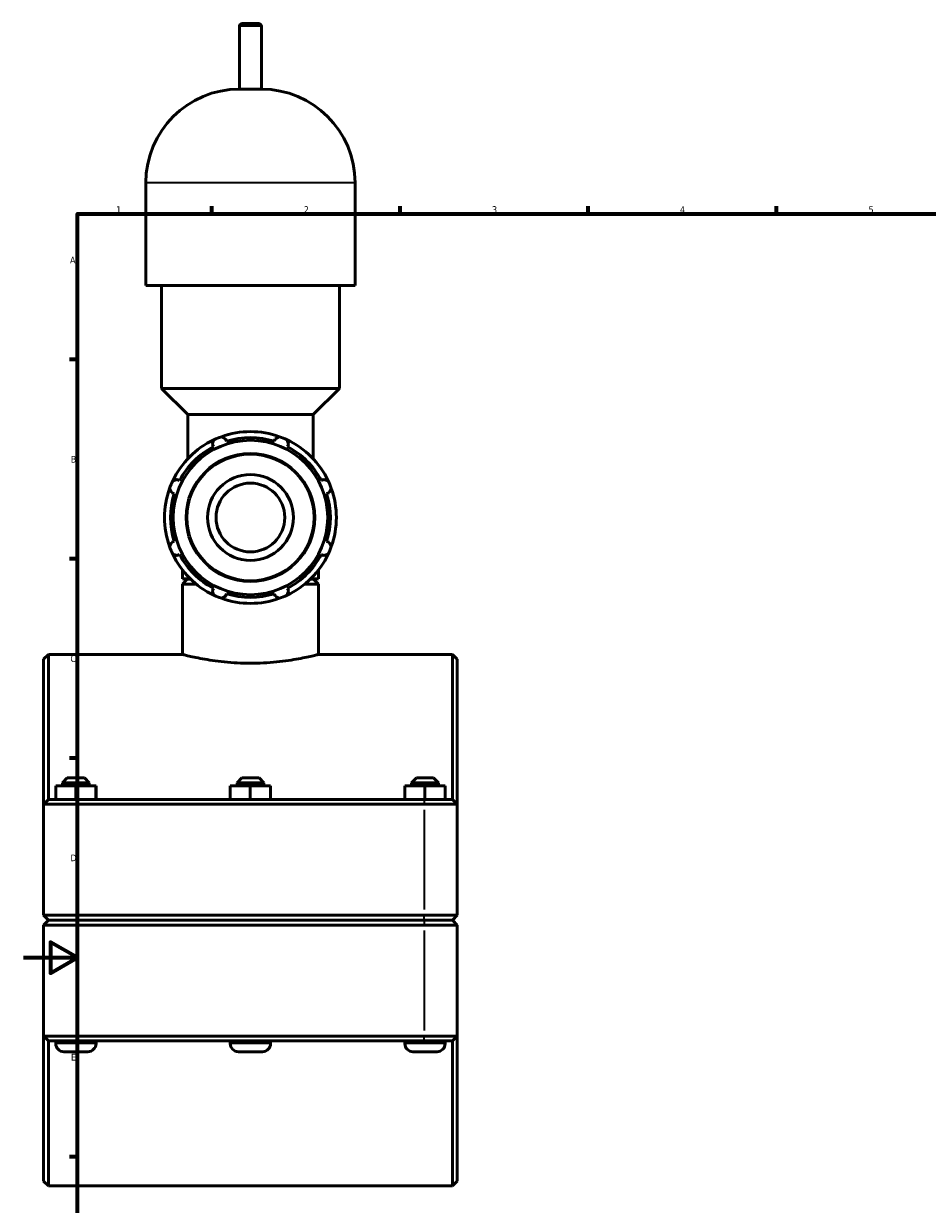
# Model space of a CAD drawing. Header units: millimetres. Extents: x 0 to 1062, y -44 to 1487.
# Tile 2 of 8: x 0 to 337, y 205 to 645. Entities that reach past the tile are written whole.
import ezdxf

# ---------------------------------------------------------------- set-up
doc = ezdxf.new("R2010")
doc.units = ezdxf.units.MM
for name, color, linetype, lineweight in [('Border (ISO)', 7, 'Continuous', 70), ('Visible (ISO)', 7, 'Continuous', 50), ('Visible Narrow (ISO)', 7, 'Continuous', 35)]:
    doc.layers.add(name, color=color, linetype=linetype, lineweight=lineweight)
doc.styles.add('Note Text (ISO)', font='tahoma.ttf')

# ---------------------------------------------------------------- blocks, each defined once
blk = doc.blocks.new('Borders Default Border')
at = {"layer": 'Border (ISO)'}
for p, q in [((70.08, 574), (70.08, 576.9)), ((140.17, 574), (140.17, 576.9)), ((210.25, 574), (210.25, 576.9)), ((280.33, 574), (280.33, 576.9)), ((20, 519.75), (17.1, 519.75)), ((20, 445.5), (17.1, 445.5)), ((20, 371.25), (17.1, 371.25)), ((20, 222.75), (17.1, 222.75))]:
    blk.add_line(p, q, dxfattribs=at)
at = {"layer": 'Border (ISO)', "flags": 128}
for points in [[(20, 20), (20, 574), (821, 574), (821, 20), (20, 20)], [(0, 297), (20, 297), (10, 302.77), (10, 291.23), (20, 297)]]:
    blk.add_lwpolyline(points, dxfattribs=at)
at = {"layer": 'Border (ISO)', "color": 232, "true_color": 0xca0064, "char_height": 2.5, "attachment_point": 7, "style": 'Note Text (ISO)'}
for s, insert in [('1', (34.48, 574.4)), ('2', (104.37, 574.4)), ('3', (174.43, 574.35)), ('4', (244.42, 574.4)), ('5', (314.64, 574.35)), ('A', (17.29, 555.62)), ('B', (17.59, 481.38)), ('C', (17.43, 407.08)), ('D', (17.43, 332.88)), ('E', (17.64, 258.63))]:
    blk.add_mtext(s, dxfattribs=dict(at, insert=insert))

msp = doc.modelspace()

# ---------------------------------------------------------------- linework, layer by layer
at = {"layer": 'Visible (ISO)'}
for p, q in [((80.364, 620.527), (80.364, 643.927)), ((81.364, 644.927), (87.553, 644.927)), ((88.553, 620.527), (88.553, 643.927)), ((88.553, 620.527), (80.364, 620.527)), ((45.507, 547.327), (45.507, 585.67)), ((123.411, 547.327), (123.411, 585.67)), ((123.411, 547.327), (45.507, 547.327)), ((51.349, 508.985), (51.349, 547.327)), ((117.568, 508.985), (117.568, 547.327)), ((117.568, 508.985), (51.349, 508.985)), ((61.087, 499.247), (51.349, 508.985)), ((107.83, 499.247), (117.568, 508.985)), ((107.83, 499.247), (61.087, 499.247)), ((61.087, 482.786), (61.087, 499.247)), ((107.83, 482.786), (107.83, 499.247)), ((75.51, 489.31), (75.221, 490.226)), ((93.696, 490.226), (93.408, 489.31)), ((70.274, 488.176), (70.717, 487.325)), ((98.2, 487.325), (98.643, 488.176)), ((58.061, 474.669), (57.21, 475.112)), ((111.708, 475.112), (110.856, 474.669)), ((55.16, 470.165), (56.076, 469.876)), ((112.841, 469.876), (113.757, 470.165)), ((56.076, 451.978), (55.16, 451.69)), ((113.757, 451.69), (112.841, 451.978)), ((57.21, 446.742), (58.061, 447.186)), ((110.856, 447.186), (111.708, 446.742)), ((59.14, 438.027), (59.14, 441.358)), ((109.777, 438.027), (109.777, 441.358)), ((62.107, 438.027), (59.14, 438.027)), ((60.94, 437.927), (59.14, 436.127)), ((59.14, 409.927), (59.14, 436.127)), ((64.236, 436.127), (59.14, 436.127)), ((60.94, 437.927), (62.21, 437.927)), ((109.777, 436.127), (104.681, 436.127)), ((106.707, 437.927), (107.977, 437.927)), ((109.777, 438.027), (106.81, 438.027)), ((107.977, 437.927), (109.777, 436.127)), ((109.777, 409.927), (109.777, 436.127)), ((70.717, 434.53), (70.274, 433.678)), ((75.221, 431.629), (75.51, 432.545)), ((93.408, 432.545), (93.696, 431.629)), ((98.643, 433.678), (98.2, 434.53)), ((7.459, 408.127), (9.259, 409.927)), ((9.259, 409.927), (9.259, 355.927)), ((59.14, 409.927), (9.259, 409.927)), ((159.659, 409.927), (109.777, 409.927)), ((159.659, 355.927), (159.659, 409.927)), ((161.459, 408.127), (159.659, 409.927)), ((7.459, 354.127), (7.459, 408.127)), ((161.459, 408.127), (161.459, 354.127)), ((11.935, 355.927), (11.935, 360.927)), ((19.412, 360.927), (11.935, 360.927)), ((16.259, 363.927), (14.459, 362.127)), ((14.459, 362.127), (24.459, 362.127)), ((14.459, 362.127), (14.459, 360.927)), ((22.659, 363.927), (16.259, 363.927)), ((19.412, 355.927), (19.412, 360.927)), ((26.935, 360.927), (19.412, 360.927)), ((22.659, 363.927), (24.459, 362.127)), ((24.459, 362.127), (24.459, 360.927)), ((26.935, 355.927), (26.935, 360.927)), ((26.982, 360.927), (26.935, 360.927)), ((26.982, 355.927), (26.982, 360.927)), ((76.935, 355.927), (76.935, 360.927)), ((84.412, 360.927), (76.935, 360.927)), ((81.259, 363.927), (79.459, 362.127)), ((79.459, 362.127), (89.459, 362.127)), ((79.459, 362.127), (79.459, 360.927)), ((87.659, 363.927), (81.259, 363.927)), ((84.412, 355.927), (84.412, 360.927)), ((91.935, 360.927), (84.412, 360.927)), ((87.659, 363.927), (89.459, 362.127)), ((89.459, 362.127), (89.459, 360.927)), ((91.935, 355.927), (91.935, 360.927)), ((91.982, 360.927), (91.935, 360.927)), ((91.982, 355.927), (91.982, 360.927)), ((141.935, 355.927), (141.935, 360.927)), ((149.412, 360.927), (141.935, 360.927)), ((146.259, 363.927), (144.459, 362.127)), ((144.459, 362.127), (154.459, 362.127)), ((144.459, 362.127), (144.459, 360.927)), ((152.659, 363.927), (146.259, 363.927)), ((149.412, 355.927), (149.412, 360.927)), ((156.935, 360.927), (149.412, 360.927)), ((152.659, 363.927), (154.459, 362.127)), ((154.459, 362.127), (154.459, 360.927)), ((156.935, 355.927), (156.935, 360.927)), ((156.982, 360.927), (156.935, 360.927)), ((156.982, 355.927), (156.982, 360.927)), ((9.259, 355.927), (7.459, 354.127)), ((19.709, 354.127), (7.459, 354.127)), ((7.459, 354.127), (7.459, 312.777)), ((9.259, 355.927), (19.709, 355.927)), ((149.209, 355.927), (19.709, 355.927)), ((19.709, 354.127), (149.209, 354.127)), ((149.209, 355.927), (159.659, 355.927)), ((161.459, 354.127), (149.209, 354.127)), ((159.659, 355.927), (161.459, 354.127)), ((161.459, 312.777), (161.459, 354.127)), ((9.259, 310.977), (7.459, 312.777)), ((7.459, 312.777), (19.709, 312.777)), ((149.209, 312.777), (19.709, 312.777)), ((149.209, 312.777), (161.459, 312.777)), ((159.659, 310.977), (161.459, 312.777)), ((9.259, 310.877), (7.459, 309.077)), ((19.709, 309.077), (7.459, 309.077)), ((7.459, 309.077), (7.459, 267.727)), ((19.709, 310.977), (9.259, 310.977)), ((9.259, 310.877), (19.709, 310.877)), ((11.959, 310.977), (11.959, 310.877)), ((19.709, 310.977), (149.209, 310.977)), ((149.209, 310.877), (19.709, 310.877)), ((19.709, 309.077), (149.209, 309.077)), ((26.959, 310.977), (26.959, 310.877)), ((76.959, 310.977), (76.959, 310.877)), ((91.959, 310.977), (91.959, 310.877)), ((141.959, 310.977), (141.959, 310.877)), ((159.659, 310.977), (149.209, 310.977)), ((149.209, 310.877), (159.659, 310.877)), ((161.459, 309.077), (149.209, 309.077)), ((156.959, 310.977), (156.959, 310.877)), ((159.659, 310.877), (161.459, 309.077)), ((161.459, 267.727), (161.459, 309.077)), ((7.459, 267.727), (19.709, 267.727)), ((7.459, 213.727), (7.459, 267.727)), ((9.259, 265.927), (7.459, 267.727)), ((9.259, 265.927), (9.259, 211.927)), ((19.709, 265.927), (9.259, 265.927)), ((11.959, 265.927), (11.959, 264.927)), ((149.209, 267.727), (19.709, 267.727)), ((19.709, 265.927), (149.209, 265.927)), ((26.959, 265.927), (26.959, 264.927)), ((76.959, 265.927), (76.959, 264.927)), ((91.959, 265.927), (91.959, 264.927)), ((141.959, 265.927), (141.959, 264.927)), ((149.209, 267.727), (161.459, 267.727)), ((159.659, 265.927), (149.209, 265.927)), ((156.959, 265.927), (156.959, 264.927)), ((159.659, 265.927), (161.459, 267.727)), ((159.659, 211.927), (159.659, 265.927)), ((161.459, 267.727), (161.459, 213.727)), ((14.959, 261.927), (23.959, 261.927)), ((79.959, 261.927), (88.959, 261.927)), ((144.959, 261.927), (153.959, 261.927)), ((7.459, 213.727), (9.259, 211.927)), ((159.659, 211.927), (9.259, 211.927)), ((161.459, 213.727), (159.659, 211.927))]:
    msp.add_line(p, q, dxfattribs=at)
for radius in [28.761, 16, 12.8]:
    msp.add_circle((84.459, 460.927), radius, dxfattribs=at)
for centre, radius, start, end in [((81.364, 643.927), 1, 90, 180), ((87.553, 643.927), 1, 0, 90), ((80.364, 585.67), 34.857, 90, 180), ((88.553, 585.67), 34.857, 0, 90), ((84.459, 460.927), 32, 70.20802, 109.79198), ((84.459, 460.927), 32, 115.20802, 154.79198), ((84.459, 460.927), 32, 109.79198, 115.20802), ((84.459, 460.927), 29.76, 72.5, 107.5), ((84.459, 460.927), 32, 64.79198, 70.20802), ((84.459, 460.927), 32, 25.20802, 64.79198), ((84.459, 460.927), 29.76, 117.5, 152.5), ((84.459, 460.927), 29.76, 27.5, 62.5), ((84.459, 460.927), 32, 160.20802, 199.79198), ((84.459, 460.927), 32, 154.79198, 160.20802), ((84.459, 460.927), 32, 19.79198, 25.20802), ((84.459, 460.927), 32, 340.20802, 19.79198), ((84.459, 460.927), 29.76, 162.5, 197.5), ((84.459, 460.927), 29.76, 342.5, 17.5), ((84.459, 460.927), 32, 199.79198, 205.20802), ((84.459, 460.927), 32, 334.79198, 340.20802), ((84.459, 460.927), 32, 205.20802, 244.79198), ((84.459, 460.927), 29.76, 207.5, 242.5), ((84.459, 460.927), 32, 295.20802, 334.79198), ((84.459, 460.927), 29.76, 297.5, 332.5), ((84.459, 460.927), 32, 244.79198, 250.20802), ((84.459, 460.927), 29.76, 252.5, 287.5), ((84.459, 460.927), 32, 289.79198, 295.20802), ((84.459, 460.927), 32, 250.20802, 289.79198), ((14.959, 264.927), 3, 180, 270), ((23.959, 264.927), 3, 270, 0), ((79.959, 264.927), 3, 180, 270), ((88.959, 264.927), 3, 270, 0), ((144.959, 264.927), 3, 180, 270), ((153.959, 264.927), 3, 270, 0)]:
    msp.add_arc(centre, radius, start, end, dxfattribs=at)
for points, weights in [([(70.274, 488.176), (70.546, 489.011), (70.83, 489.88)], [1.00139794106, 1.00110742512, 1]), ([(73.623, 491.037), (74.438, 490.623), (75.221, 490.226)], [1, 1.00110742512, 1.00139794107]), ([(93.696, 490.226), (94.479, 490.623), (95.294, 491.037)], [1.00139794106, 1.00110742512, 1]), ([(98.088, 489.88), (98.371, 489.011), (98.643, 488.176)], [1, 1.00110742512, 1.00139794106]), ([(55.506, 474.556), (56.375, 474.84), (57.21, 475.112)], [1, 1.00110742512, 1.00139794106]), ([(111.708, 475.112), (112.542, 474.84), (113.411, 474.556)], [1.00139794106, 1.00110742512, 1]), ([(55.16, 470.165), (54.763, 470.948), (54.349, 471.763)], [1.00139794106, 1.00110742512, 1]), ([(114.568, 471.763), (114.154, 470.948), (113.757, 470.165)], [1, 1.00110742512, 1.00139794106]), ([(54.349, 450.092), (54.763, 450.907), (55.16, 451.69)], [1, 1.00110742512, 1.00139794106]), ([(113.757, 451.69), (114.154, 450.907), (114.568, 450.092)], [1.00139794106, 1.00110742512, 1]), ([(57.21, 446.742), (56.375, 447.015), (55.506, 447.298)], [1.00139794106, 1.00110742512, 1]), ([(113.411, 447.298), (112.542, 447.015), (111.708, 446.742)], [1, 1.00110742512, 1.00139794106]), ([(70.83, 431.975), (70.546, 432.844), (70.274, 433.678)], [1, 1.00110742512, 1.00139794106]), ([(75.221, 431.629), (74.438, 431.232), (73.623, 430.818)], [1.00139794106, 1.00110742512, 1]), ([(95.294, 430.818), (94.479, 431.232), (93.696, 431.629)], [1, 1.00110742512, 1.00139794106]), ([(98.643, 433.678), (98.371, 432.844), (98.088, 431.975)], [1.00139794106, 1.00110742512, 1])]:
    msp.add_rational_spline(points, weights, degree=2, dxfattribs=at)
msp.add_open_spline([(59.14, 409.927), (59.14, 409.927), (59.293, 409.888), (59.938, 409.726), (60.428, 409.604), (61.722, 409.297), (62.527, 409.112), (64.384, 408.714), (65.436, 408.501), (67.676, 408.089), (68.941, 407.875), (71.699, 407.472), (73.191, 407.283), (76.308, 406.969), (77.935, 406.843), (81.212, 406.676), (82.861, 406.635), (86.056, 406.635), (87.705, 406.676), (90.982, 406.843), (92.609, 406.969), (95.726, 407.283), (97.218, 407.472), (99.976, 407.875), (101.242, 408.089), (103.482, 408.501), (104.534, 408.714), (106.39, 409.112), (107.195, 409.297), (108.489, 409.604), (108.98, 409.726), (109.624, 409.888), (109.777, 409.927), (109.777, 409.927)], degree=3, knots=[3.8333182, 3.8333182, 3.8333182, 3.8333182, 4.3124462, 4.3124462, 4.7915742, 4.7915742, 5.2707022, 5.2707022, 5.7498302, 5.7498302, 6.2290317, 6.2290317, 6.7082333, 6.7082333, 7.1874349, 7.1874349, 7.6666364, 7.6666364, 8.145838, 8.145838, 8.6250396, 8.6250396, 9.1042411, 9.1042411, 9.5834427, 9.5834427, 10.0625707, 10.0625707, 10.5416987, 10.5416987, 11.0208267, 11.0208267, 11.4999546, 11.4999546, 11.4999546, 11.4999546], dxfattribs=at)
at = {"layer": 'Visible Narrow (ISO)'}
for p, q in [((88.503, 643.927), (80.414, 643.927)), ((122.931, 585.67), (45.986, 585.67)), ((19.709, 355.837), (19.709, 354.217)), ((19.709, 314.845), (19.709, 352.06)), ((149.209, 355.837), (149.209, 354.217)), ((149.209, 352.06), (149.209, 314.845)), ((19.709, 311.067), (19.709, 312.687)), ((149.209, 311.067), (149.209, 312.687)), ((19.709, 310.787), (19.709, 309.167)), ((149.209, 310.787), (149.209, 309.167)), ((19.709, 269.795), (19.709, 307.01)), ((149.209, 307.01), (149.209, 269.795)), ((26.866, 264.927), (12.051, 264.927)), ((19.709, 266.017), (19.709, 267.637)), ((91.866, 264.927), (77.051, 264.927)), ((156.866, 264.927), (142.051, 264.927)), ((149.209, 266.017), (149.209, 267.637))]:
    msp.add_line(p, q, dxfattribs=at)
for radius in [24.093, 23.463]:
    msp.add_circle((84.459, 460.927), radius, dxfattribs=at)

# ---------------------------------------------------------------- block references
msp.add_blockref('Borders Default Border', (0, 0))

doc.saveas('drawing.dxf')
